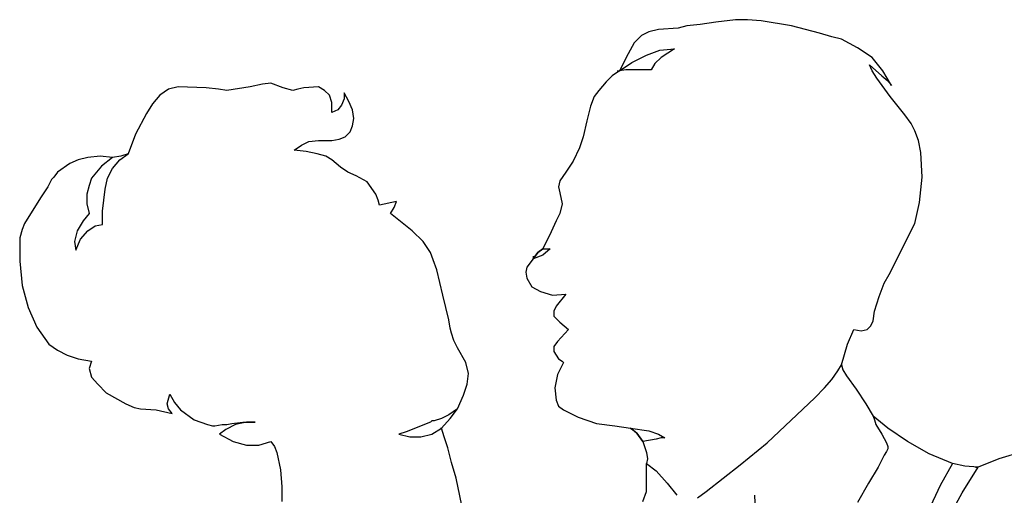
# Model space of a CAD drawing. Extents: x 0 to 10.6, y 0 to 13.5.
# Tile 5 of 6: x 2.2 to 6.3, y 11.5 to 13.5. Entities that reach past the tile are written whole.
import ezdxf

# ---------------------------------------------------------------- set-up
doc = ezdxf.new("R2010")
doc.units = 0
doc.layers.add('CK_LEVEL_1', color=7, linetype='CONTINUOUS')

msp = doc.modelspace()

# ---------------------------------------------------------------- linework, layer by layer
at = {"layer": 'CK_LEVEL_1', "color": 2, "linetype": 'CONTINUOUS'}
for p, q in [((5.020601, 13.43419), (4.984885, 13.423985)), ((5.076726, 13.439292), (5.020601, 13.43419)), ((5.143055, 13.449497), (5.076726, 13.439292)), ((5.22469, 13.459701), (5.143055, 13.449496)), ((5.275713, 13.459701), (5.22469, 13.459701)), ((5.331837, 13.454599), (5.275713, 13.459702)), ((5.459393, 13.43419), (5.331837, 13.454598)), ((5.576745, 13.403577), (5.459393, 13.43419)), ((4.831818, 13.393372), (4.801205, 13.362759)), ((4.862432, 13.408679), (4.831818, 13.393372)), ((4.903249, 13.418883), (4.862432, 13.408679)), ((4.984885, 13.423986), (4.903249, 13.418883)), ((5.627767, 13.38827), (5.576745, 13.403578)), ((4.801205, 13.362759), (4.775694, 13.316838)), ((5.668585, 13.378066), (5.627767, 13.38827)), ((5.734914, 13.34235), (5.668585, 13.378066)), ((4.775694, 13.316839), (4.739978, 13.245407)), ((4.791, 13.281123), (4.852227, 13.311736)), ((4.791, 13.281123), (4.852227, 13.311736)), ((4.852227, 13.311736), (4.908352, 13.332145)), ((4.852227, 13.311736), (4.908352, 13.332145)), ((4.908352, 13.332145), (4.969579, 13.337248)), ((4.908352, 13.332145), (4.969579, 13.337248)), ((4.969579, 13.337248), (4.913454, 13.301532)), ((4.969579, 13.337248), (4.913454, 13.301532)), ((5.796141, 13.301532), (5.734914, 13.34235)), ((4.739978, 13.245407), (4.791, 13.281123)), ((4.739978, 13.245407), (4.791, 13.281123)), ((4.887943, 13.276021), (4.872636, 13.25051)), ((4.887943, 13.276021), (4.872636, 13.25051)), ((4.913454, 13.301532), (4.887943, 13.276021)), ((4.913454, 13.301532), (4.887943, 13.276021)), ((5.796141, 13.245407), (5.785936, 13.270919)), ((5.785936, 13.270919), (5.836959, 13.224998)), ((5.842061, 13.245407), (5.796141, 13.301532)), ((4.739978, 13.245407), (4.709364, 13.224998)), ((4.729773, 13.245407), (4.739978, 13.245407)), ((4.765489, 13.25051), (4.739978, 13.245407)), ((4.765489, 13.25051), (4.739978, 13.245407)), ((4.872636, 13.25051), (4.765489, 13.25051)), ((4.872636, 13.25051), (4.765489, 13.25051)), ((5.81655, 13.214794), (5.796141, 13.245407)), ((5.877777, 13.184181), (5.842061, 13.245407)), ((3.245022, 13.189283), (3.194, 13.179078)), ((3.280738, 13.194385), (3.245022, 13.189282)), ((3.33176, 13.173976), (3.280738, 13.194385)), ((4.683853, 13.199487), (4.65324, 13.163772)), ((4.709364, 13.224998), (4.683853, 13.199488)), ((5.872674, 13.13826), (5.81655, 13.214794)), ((5.836959, 13.224998), (5.86247, 13.20459)), ((5.86247, 13.204589), (5.877777, 13.184181)), ((2.816435, 13.143363), (2.785821, 13.107647)), ((2.85215, 13.168874), (2.816435, 13.143363)), ((2.892968, 13.179078), (2.85215, 13.168874)), ((3.01032, 13.173976), (2.892968, 13.179078)), ((3.061342, 13.168874), (3.01032, 13.173976)), ((3.097058, 13.163772), (3.061342, 13.168874)), ((3.194, 13.179078), (3.097058, 13.163772)), ((3.372578, 13.163772), (3.33176, 13.173976)), ((3.392987, 13.168874), (3.372578, 13.163772)), ((3.418498, 13.173976), (3.392987, 13.168874)), ((3.479725, 13.179078), (3.418498, 13.173976)), ((3.505237, 13.163772), (3.479725, 13.179078)), ((3.525645, 13.143363), (3.505237, 13.163772)), ((3.53585, 13.112749), (3.525645, 13.143363)), ((3.607281, 13.117851), (3.586872, 13.153567)), ((3.586872, 13.153567), (3.586872, 13.128057)), ((4.65324, 13.163772), (4.632831, 13.13826)), ((2.785821, 13.107647), (2.76031, 13.066829)), ((3.53585, 13.071931), (3.53585, 13.112749)), ((3.576668, 13.102545), (3.561361, 13.082136)), ((3.586872, 13.128056), (3.576668, 13.102545)), ((3.622588, 13.082136), (3.607281, 13.117851)), ((4.632831, 13.13826), (4.617524, 13.097443)), ((5.933901, 13.061727), (5.872674, 13.13826)), ((2.76031, 13.066829), (2.71439, 12.980091)), ((3.561361, 13.082136), (3.53585, 13.071931)), ((3.62769, 13.04642), (3.622588, 13.082136)), ((4.617524, 13.097443), (4.602217, 13.036216)), ((5.959413, 13.026011), (5.933901, 13.061728)), ((3.622588, 13.015807), (3.62769, 13.04642)), ((4.602217, 13.036216), (4.586911, 12.969887)), ((5.974719, 12.995398), (5.959413, 13.026011)), ((2.71439, 12.980091), (2.683776, 12.898455)), ((3.591975, 12.969887), (3.612383, 12.990295)), ((3.612383, 12.990296), (3.622588, 13.015807)), ((5.990026, 12.95458), (5.974719, 12.995399)), ((3.408294, 12.934171), (3.438907, 12.949478)), ((3.438907, 12.949478), (3.479725, 12.95458)), ((3.479725, 12.95458), (3.53585, 12.95458)), ((3.53585, 12.95458), (3.566463, 12.959682)), ((3.566463, 12.959682), (3.591975, 12.969888)), ((4.586911, 12.969887), (4.571604, 12.923965)), ((6.00023, 12.903557), (5.990026, 12.954579)), ((2.648061, 12.872944), (2.683776, 12.898455)), ((2.683776, 12.898455), (2.653163, 12.88825)), ((3.377681, 12.913762), (3.408294, 12.934171)), ((3.428703, 12.90866), (3.377681, 12.913762)), ((3.474623, 12.898455), (3.428703, 12.90866)), ((3.510339, 12.888251), (3.474623, 12.898456)), ((4.571604, 12.923966), (4.546093, 12.867843)), ((6.005333, 12.801513), (6.00023, 12.903557)), ((2.438869, 12.857637), (2.387847, 12.821922)), ((2.474585, 12.872944), (2.438869, 12.857636)), ((2.515403, 12.883149), (2.474585, 12.872944)), ((2.566425, 12.888251), (2.515403, 12.883149)), ((2.617447, 12.883149), (2.566425, 12.888251)), ((2.617447, 12.883149), (2.571527, 12.847433)), ((2.653163, 12.888251), (2.617447, 12.883149)), ((2.617447, 12.837228), (2.648061, 12.872944)), ((3.53585, 12.872944), (3.510339, 12.888251)), ((3.571566, 12.842331), (3.53585, 12.872944)), ((4.546093, 12.867842), (4.515479, 12.821921)), ((2.387847, 12.821922), (2.37254, 12.801514)), ((2.571527, 12.847433), (2.530709, 12.796412)), ((2.597038, 12.796411), (2.617447, 12.837228)), ((3.602179, 12.821922), (3.571566, 12.842331)), ((3.637895, 12.806615), (3.602179, 12.821922)), ((4.515479, 12.821922), (4.489968, 12.786206)), ((2.362335, 12.791308), (2.347029, 12.760695)), ((2.37254, 12.801513), (2.362335, 12.791307)), ((2.530709, 12.796411), (2.520505, 12.765797)), ((2.586834, 12.75049), (2.597038, 12.796412)), ((3.683815, 12.781104), (3.637895, 12.806615)), ((3.71953, 12.730081), (3.683815, 12.781103)), ((4.489968, 12.786206), (4.484866, 12.760695)), ((5.995128, 12.694366), (6.005333, 12.801514)), ((2.347029, 12.760695), (2.316415, 12.714775)), ((2.520505, 12.765797), (2.5103, 12.730081)), ((2.576629, 12.65865), (2.586834, 12.75049)), ((4.484866, 12.760695), (4.489968, 12.735185)), ((4.489968, 12.735184), (4.500173, 12.689263)), ((2.316415, 12.714775), (2.250086, 12.607628)), ((2.5103, 12.730081), (2.5103, 12.689263)), ((3.729735, 12.70457), (3.71953, 12.730081)), ((3.734837, 12.684161), (3.729735, 12.70457)), ((3.806268, 12.699468), (3.734837, 12.68416)), ((3.796064, 12.673957), (3.806268, 12.699468)), ((5.974719, 12.607628), (5.995128, 12.694366)), ((2.5103, 12.689264), (2.520505, 12.648446)), ((2.576629, 12.602526), (2.576629, 12.658649)), ((3.780757, 12.648446), (3.796064, 12.673957)), ((4.500173, 12.689264), (4.489968, 12.648446)), ((2.250086, 12.607628), (2.239882, 12.582117)), ((2.494994, 12.617832), (2.469482, 12.577014)), ((2.520505, 12.648446), (2.494994, 12.617832)), ((3.872598, 12.577014), (3.780757, 12.648446)), ((4.474662, 12.617832), (4.454253, 12.571912)), ((4.489968, 12.648446), (4.474662, 12.617832)), ((5.867572, 12.393334), (5.974719, 12.607629)), ((2.239882, 12.582117), (2.229677, 12.546401)), ((2.469482, 12.577014), (2.459278, 12.531094)), ((2.484789, 12.541299), (2.515403, 12.577014)), ((2.515403, 12.577014), (2.546016, 12.597423)), ((2.546016, 12.597423), (2.576629, 12.602526)), ((3.918518, 12.531094), (3.872598, 12.577014)), ((4.454253, 12.571912), (4.418537, 12.500481)), ((2.229677, 12.546401), (2.229677, 12.449458)), ((2.459278, 12.531094), (2.46438, 12.495378)), ((2.46438, 12.495379), (2.484789, 12.5413)), ((3.949131, 12.485174), (3.918518, 12.531095)), ((3.959336, 12.454561), (3.949131, 12.485174)), ((4.398128, 12.485174), (4.377719, 12.459663)), ((4.377719, 12.459663), (4.398128, 12.485174)), ((4.398128, 12.485174), (4.418537, 12.500482)), ((4.418537, 12.500481), (4.398128, 12.485173)), ((4.418537, 12.500481), (4.44915, 12.500481)), ((4.44915, 12.500481), (4.418537, 12.47497)), ((2.229677, 12.449458), (2.239882, 12.347414)), ((3.974642, 12.413743), (3.959336, 12.454561)), ((4.377719, 12.459663), (4.352208, 12.423947)), ((4.418537, 12.47497), (4.377719, 12.459662)), ((4.377719, 12.469867), (4.377719, 12.459662)), ((4.000153, 12.306596), (3.974642, 12.413743)), ((4.352208, 12.423947), (4.347106, 12.403539)), ((4.347106, 12.403538), (4.352208, 12.378027)), ((4.352208, 12.378027), (4.372617, 12.342311)), ((5.847163, 12.357618), (5.867572, 12.393334)), ((2.239882, 12.347414), (2.265393, 12.255573)), ((4.372617, 12.342311), (4.408332, 12.321902)), ((4.408332, 12.321902), (4.459355, 12.306596)), ((5.826754, 12.301494), (5.847163, 12.357617)), ((4.025665, 12.204551), (4.000153, 12.306596)), ((4.459355, 12.306596), (4.515479, 12.311698)), ((4.515479, 12.311698), (4.474662, 12.260676)), ((5.806345, 12.240267), (5.826754, 12.301494)), ((2.265393, 12.255573), (2.301109, 12.173939)), ((4.474662, 12.260676), (4.464457, 12.240268)), ((4.464457, 12.240267), (4.464457, 12.219858)), ((5.801243, 12.199449), (5.806345, 12.240267)), ((4.030767, 12.168835), (4.025665, 12.204551)), ((4.464457, 12.219858), (4.489968, 12.194347)), ((5.791039, 12.17904), (5.801243, 12.199449)), ((2.301109, 12.173938), (2.352131, 12.102506)), ((4.035869, 12.148426), (4.030767, 12.168835)), ((4.525684, 12.163733), (4.479764, 12.112711)), ((4.489968, 12.194347), (4.525684, 12.163733)), ((5.694096, 12.102506), (5.719607, 12.163733)), ((5.719607, 12.163733), (5.750221, 12.15863)), ((5.750221, 12.158631), (5.775732, 12.163733)), ((5.775732, 12.163733), (5.791039, 12.17904)), ((4.046074, 12.117813), (4.035869, 12.148426)), ((4.06138, 12.0872), (4.046074, 12.117813)), ((2.352131, 12.102506), (2.387847, 12.076995)), ((2.387847, 12.076995), (2.428664, 12.056586)), ((4.097096, 12.025973), (4.06138, 12.0872)), ((4.479764, 12.112711), (4.464457, 12.092302)), ((4.464457, 12.092302), (4.464457, 12.071894)), ((4.464457, 12.071893), (4.484866, 12.041279)), ((5.668585, 12.015768), (5.694096, 12.102506)), ((2.428664, 12.056586), (2.474585, 12.041279)), ((2.474585, 12.041279), (2.530709, 12.031075)), ((2.530709, 12.031075), (2.520505, 12.000462)), ((4.484866, 12.041279), (4.500173, 12.031075)), ((4.500173, 12.031075), (4.505275, 12.025972)), ((2.520505, 12.000462), (2.530709, 11.964746)), ((4.1073, 11.980053), (4.097096, 12.025973)), ((4.505275, 12.025973), (4.479764, 11.974951)), ((5.627767, 11.954541), (5.653278, 11.990257)), ((5.653278, 11.990257), (5.668585, 12.015768)), ((5.668585, 12.015768), (5.673687, 11.995359)), ((5.673687, 11.995359), (5.688994, 11.969849)), ((2.530709, 11.964746), (2.55622, 11.934133)), ((4.102198, 11.934132), (4.1073, 11.980053)), ((4.479764, 11.97495), (4.469559, 11.918826)), ((5.597154, 11.918826), (5.627767, 11.954541)), ((5.688994, 11.969848), (5.729812, 11.913724)), ((2.55622, 11.934132), (2.591936, 11.898417)), ((4.086892, 11.888212), (4.102198, 11.934133)), ((4.469559, 11.918826), (4.474662, 11.867804)), ((5.556336, 11.878008), (5.597154, 11.918826)), ((5.729812, 11.913724), (5.77063, 11.852497)), ((2.591936, 11.898417), (2.673572, 11.852497)), ((2.847048, 11.852497), (2.857252, 11.893315)), ((2.857252, 11.893315), (2.877661, 11.857599)), ((4.06138, 11.832088), (4.086892, 11.888212)), ((4.474662, 11.867803), (4.484866, 11.842292)), ((5.357349, 11.689225), (5.556336, 11.878008)), ((2.673572, 11.852497), (2.709288, 11.83719)), ((2.709288, 11.83719), (2.734799, 11.832088)), ((2.734799, 11.832088), (2.801128, 11.826985)), ((2.801128, 11.826985), (2.867457, 11.811679)), ((2.85215, 11.832088), (2.847048, 11.852497)), ((2.867457, 11.811679), (2.85215, 11.832088)), ((2.877661, 11.857599), (2.903173, 11.826985)), ((2.903173, 11.826985), (2.959297, 11.786168)), ((4.06138, 11.832088), (4.025665, 11.806578)), ((4.030767, 11.79127), (4.06138, 11.832088)), ((4.030767, 11.79127), (4.06138, 11.832088)), ((4.484866, 11.842292), (4.505275, 11.826984)), ((4.505275, 11.826985), (4.566502, 11.796372)), ((5.77063, 11.852497), (5.801243, 11.801475)), ((2.959297, 11.786168), (3.015422, 11.765759)), ((3.995051, 11.79127), (3.964438, 11.781065)), ((4.025665, 11.806577), (3.995051, 11.791269)), ((3.995051, 11.750452), (4.030767, 11.79127)), ((3.995051, 11.750452), (4.030767, 11.79127)), ((4.566502, 11.796372), (4.643035, 11.770862)), ((5.86247, 11.750452), (5.801243, 11.801474)), ((5.801243, 11.801474), (5.806345, 11.786167)), ((5.806345, 11.786168), (5.811448, 11.765759)), ((3.015422, 11.765759), (3.035831, 11.760656)), ((3.035831, 11.760656), (3.046035, 11.760656)), ((3.046035, 11.760656), (3.076649, 11.765759)), ((3.091955, 11.74535), (3.066444, 11.724941)), ((3.076649, 11.765759), (3.097058, 11.765759)), ((3.132773, 11.765759), (3.091955, 11.745351)), ((3.097058, 11.765759), (3.117466, 11.770862)), ((3.117466, 11.770861), (3.163387, 11.775963)), ((3.178693, 11.775963), (3.132773, 11.765759)), ((3.163387, 11.775963), (3.214409, 11.775963)), ((3.214409, 11.775963), (3.178693, 11.775963)), ((3.949131, 11.775963), (3.847086, 11.735145)), ((3.954233, 11.781065), (3.949131, 11.775963)), ((3.964438, 11.781065), (3.954233, 11.781065)), ((3.954233, 11.724941), (3.995051, 11.750452)), ((3.989949, 11.750452), (3.995051, 11.750452)), ((4.005256, 11.714736), (3.995051, 11.750452)), ((4.643035, 11.770861), (4.719569, 11.760655)), ((4.719569, 11.760656), (4.785898, 11.750452)), ((4.785898, 11.750452), (4.801205, 11.740247)), ((4.811409, 11.730043), (4.785898, 11.750452)), ((4.785898, 11.750452), (4.862432, 11.740247)), ((5.811448, 11.765759), (5.836959, 11.724941)), ((5.944106, 11.694327), (5.86247, 11.750452)), ((3.066444, 11.724941), (3.122569, 11.694327)), ((3.847086, 11.735145), (3.816473, 11.72494)), ((3.816473, 11.724941), (3.862393, 11.714736)), ((3.862393, 11.714736), (3.908313, 11.714736)), ((3.908313, 11.714736), (3.954233, 11.724941)), ((4.020562, 11.668816), (4.005256, 11.714736)), ((4.801205, 11.740247), (4.811409, 11.730042)), ((4.811409, 11.730043), (4.83692, 11.694327)), ((4.83692, 11.694327), (4.811409, 11.730043)), ((4.893045, 11.704532), (4.83692, 11.694326)), ((4.862432, 11.740247), (4.903249, 11.72494)), ((4.913454, 11.709634), (4.893045, 11.704532)), ((4.903249, 11.724941), (4.928761, 11.709634)), ((4.928761, 11.709634), (4.913454, 11.709634)), ((5.836959, 11.724941), (5.857368, 11.689225)), ((3.122569, 11.694327), (3.178693, 11.679021)), ((3.178693, 11.679021), (3.229716, 11.679021)), ((3.229716, 11.679021), (3.280738, 11.694327)), ((3.280738, 11.694327), (3.296045, 11.673919)), ((3.296045, 11.673918), (3.306249, 11.648407)), ((4.035869, 11.607589), (4.020562, 11.668816)), ((4.83692, 11.694327), (4.852227, 11.648407)), ((5.245099, 11.597385), (5.357349, 11.689225)), ((5.857368, 11.689225), (5.86247, 11.673918)), ((5.86247, 11.663714), (5.857368, 11.653509)), ((5.86247, 11.673918), (5.86247, 11.663713)), ((6.035946, 11.643305), (5.944106, 11.694326)), ((3.306249, 11.648407), (3.321556, 11.576976)), ((4.852227, 11.648407), (4.857329, 11.622896)), ((4.857329, 11.622896), (4.852227, 11.602488)), ((5.847163, 11.638203), (5.821652, 11.58718)), ((5.857368, 11.653509), (5.847163, 11.638203)), ((6.132889, 11.602487), (6.035946, 11.643305)), ((6.326774, 11.622896), (6.240036, 11.58718)), ((6.428818, 11.653509), (6.326774, 11.622896)), ((4.056278, 11.54126), (4.035869, 11.607589)), ((4.852227, 11.485136), (4.852227, 11.602487)), ((4.852227, 11.602487), (4.893045, 11.571874)), ((5.102237, 11.485136), (5.245099, 11.597385)), ((5.821652, 11.58718), (5.780834, 11.520851)), ((6.132889, 11.602487), (6.081866, 11.510647)), ((6.183911, 11.592283), (6.132889, 11.602488)), ((6.183911, 11.592283), (6.132889, 11.602488)), ((6.173706, 11.480033), (6.240036, 11.58718)), ((6.240036, 11.58718), (6.183911, 11.592283)), ((6.240036, 11.58718), (6.183911, 11.592283)), ((6.229831, 11.58718), (6.240036, 11.58718)), ((3.321556, 11.576976), (3.326658, 11.505545)), ((4.086892, 11.393295), (4.056278, 11.541261)), ((4.893045, 11.571874), (4.938965, 11.520851)), ((3.326658, 11.505545), (3.326658, 11.444318)), ((4.938965, 11.520851), (4.979783, 11.46983)), ((5.780834, 11.520851), (5.734914, 11.439215)), ((6.081866, 11.510647), (6.030844, 11.4035)), ((4.83692, 11.444318), (4.852227, 11.485136)), ((5.066521, 11.459624), (5.102237, 11.485136)), ((5.311428, 11.326966), (5.306326, 11.46983)), ((6.066559, 11.286148), (6.173706, 11.480033))]:
    msp.add_line(p, q, dxfattribs=at)

doc.saveas('drawing.dxf')
